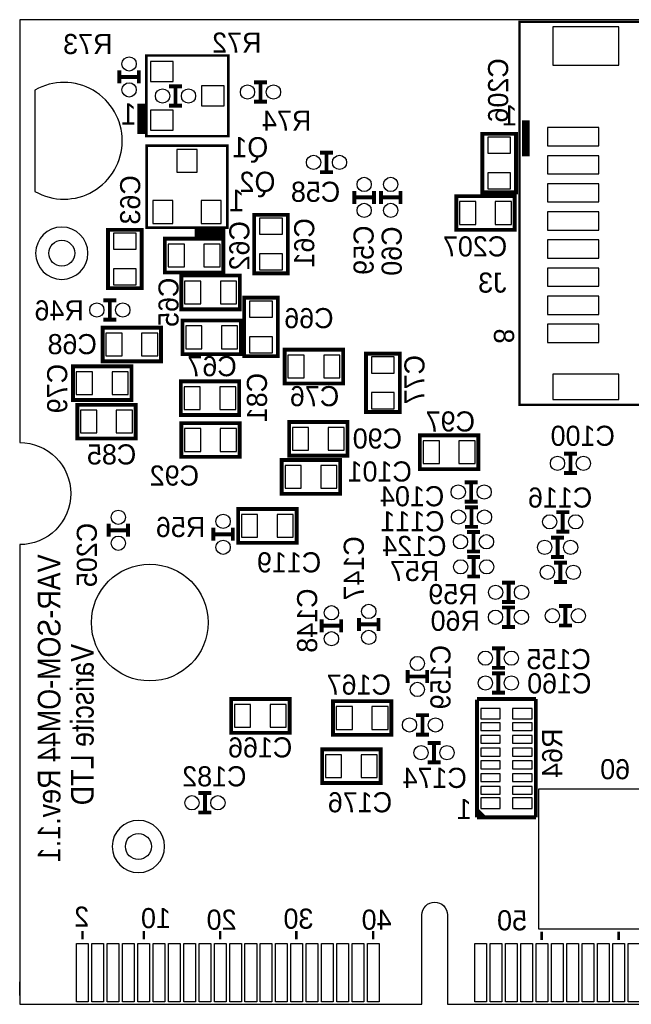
# Model space of a CAD drawing. Extents: x 0 to 150, y -33 to 84.
# Tile 2 of 5: x 0 to 24, y 0 to 39. Entities that reach past the tile are written whole.
import ezdxf
from ezdxf.enums import TextEntityAlignment as Align

# ---------------------------------------------------------------- set-up
doc = ezdxf.new("R2010")
doc.units = 0
for name, color, linetype in [('BOARD_GEOMETR_SILKSCREEN_BOTTO', 3, 'CONTINUOUS'), ('BOARD_GEOMETRY_OUTLINE', 4, 'CONTINUOUS'), ('PACKAGE_GEOMET_SILKSCREEN_BOTT', 5, 'CONTINUOUS'), ('PIN_BOTTOM', 6, 'CONTINUOUS'), ('REF_DES_SILKSCREEN_BOTTOM', 7, 'CONTINUOUS')]:
    doc.layers.add(name, color=color, linetype=linetype)

msp = doc.modelspace()

# ---------------------------------------------------------------- linework, layer by layer
at = {"layer": 'BOARD_GEOMETR_SILKSCREEN_BOTTO'}
msp.add_lwpolyline([(36.32454, 8.4328), (36.32454, 2.9464), (20.32254, 2.9464), (20.32254, 8.4328)], close=True, dxfattribs=at)
at = {"layer": 'BOARD_GEOMETRY_OUTLINE'}
msp.add_lwpolyline([(1.99898, 19.99996, -0.414214), (0, 18.00098), (0, 0), (15.75054, 0), (15.75054, 3.50012, -0.414214), (16.25092, 4.0005, -0.414214), (16.74876, 3.50012), (16.74876, 0), (67.59956, 0), (67.59956, 18.00098, -0.414214), (65.60058, 19.99996, -0.414214), (67.59956, 21.99894), (67.59956, 38.5572), (0, 38.5572), (0, 21.99894, -0.414214)], format="xyb", close=True, dxfattribs=at)
msp.add_lwpolyline([(0, 0.35052), (0, 0.87376)], dxfattribs=at)
at = {"layer": 'PACKAGE_GEOMET_SILKSCREEN_BOTT'}
for points, const_width in [([(35.269424, 32.67456), (35.269424, 38.47465), (19.56943, 38.47465), (19.56943, 23.47468), (35.269424, 23.47468), (35.269424, 33.47466)], 0.100076), ([(8.165846, 35.315144), (8.165846, 37.15512), (4.955794, 37.15512), (4.955794, 33.99536), (8.165846, 33.99536), (8.165846, 35.555174)], 0.100076), ([(3.90398, 36.57092), (3.90398, 36.06292)], 0.1524), ([(4.66598, 36.57092), (4.66598, 36.06292)], 0.1524), ([(3.90398, 36.31692), (4.66598, 36.31692)], 0.1524), ([(5.84708, 35.95116), (6.35508, 35.95116)], 0.1524), ([(6.10108, 35.18916), (6.10108, 35.95116)], 0.1524), ([(9.68248, 36.1061), (9.17448, 36.1061)], 0.1524), ([(9.42848, 36.1061), (9.42848, 35.3441)], 0.1524), ([(4.755896, 34.075116), (4.755896, 35.275266)], 0.299974), ([(5.84708, 35.18916), (6.35508, 35.18916)], 0.1524), ([(9.68248, 35.3441), (9.17448, 35.3441)], 0.1524), ([(19.811492, 33.211262), (19.811492, 34.611056)], 0.299974), ([(6.810756, 33.626806), (4.97078, 33.626806), (4.97078, 30.416754), (8.13054, 30.416754), (8.13054, 33.626806), (6.570726, 33.626806)], 0.100076), ([(11.7602, 33.3502), (12.2682, 33.3502)], 0.1524), ([(12.0142, 32.5882), (12.0142, 33.3502)], 0.1524), ([(11.7602, 32.5882), (12.2682, 32.5882)], 0.1524), ([(13.1064, 31.8516), (13.1064, 31.3436)], 0.1524), ([(13.1064, 31.5976), (13.8684, 31.5976)], 0.1524), ([(13.8684, 31.8516), (13.8684, 31.3436)], 0.1524), ([(14.1478, 31.3436), (14.1478, 31.8516)], 0.1524), ([(14.9098, 31.5976), (14.1478, 31.5976)], 0.1524), ([(14.9098, 31.3436), (14.9098, 31.8516)], 0.1524), ([(8.050784, 30.216856), (6.850634, 30.216856)], 0.299974), ([(3.27406, 27.56916), (3.78206, 27.56916)], 0.1524), ([(3.52806, 26.80716), (3.52806, 27.56916)], 0.1524), ([(3.27406, 26.80716), (3.78206, 26.80716)], 0.1524), ([(21.3106, 21.5646), (21.8186, 21.5646)], 0.1524), ([(21.5646, 20.8026), (21.5646, 21.5646)], 0.1524), ([(21.3106, 20.8026), (21.8186, 20.8026)], 0.1524), ([(17.4244, 20.44192), (17.9324, 20.44192)], 0.1524), ([(17.6784, 19.67992), (17.6784, 20.44192)], 0.1524), ([(17.4244, 19.67992), (17.9324, 19.67992)], 0.1524), ([(17.4371, 19.46148), (17.9451, 19.46148)], 0.1524), ([(17.6911, 18.69948), (17.6911, 19.46148)], 0.1524), ([(21.00834, 19.27352), (21.51634, 19.27352)], 0.1524), ([(21.26234, 18.51152), (21.26234, 19.27352)], 0.1524), ([(3.4798, 18.31086), (3.4798, 18.81886)], 0.1524), ([(4.2418, 18.31086), (4.2418, 18.81886)], 0.1524), ([(4.2418, 18.56486), (3.4798, 18.56486)], 0.1524), ([(7.58444, 18.15084), (7.58444, 18.65884)], 0.1524), ([(8.34644, 18.15084), (8.34644, 18.65884)], 0.1524), ([(17.4371, 18.69948), (17.9451, 18.69948)], 0.1524), ([(17.5133, 18.49374), (18.0213, 18.49374)], 0.1524), ([(17.7673, 17.73174), (17.7673, 18.49374)], 0.1524), ([(21.00834, 18.51152), (21.51634, 18.51152)], 0.1524), ([(8.34644, 18.40484), (7.58444, 18.40484)], 0.1524), ([(20.80768, 18.2753), (21.31568, 18.2753)], 0.1524), ([(21.06168, 17.5133), (21.06168, 18.2753)], 0.1524), ([(17.5133, 17.73174), (18.0213, 17.73174)], 0.1524), ([(17.52092, 17.5133), (18.02892, 17.5133)], 0.1524), ([(17.77492, 16.7513), (17.77492, 17.5133)], 0.1524), ([(20.80768, 17.5133), (21.31568, 17.5133)], 0.1524), ([(20.9169, 17.2974), (21.4249, 17.2974)], 0.1524), ([(21.1709, 16.5354), (21.1709, 17.2974)], 0.1524), ([(17.52092, 16.7513), (18.02892, 16.7513)], 0.1524), ([(18.88744, 16.51508), (19.39544, 16.51508)], 0.1524), ([(19.14144, 15.75308), (19.14144, 16.51508)], 0.1524), ([(20.9169, 16.5354), (21.4249, 16.5354)], 0.1524), ([(18.88744, 15.75308), (19.39544, 15.75308)], 0.1524), ([(19.3929, 15.53972), (18.8849, 15.53972)], 0.1524), ([(19.1389, 15.53972), (19.1389, 14.77772)], 0.1524), ([(21.62048, 15.5956), (21.11248, 15.5956)], 0.1524), ([(21.36648, 15.5956), (21.36648, 14.8336)], 0.1524), ([(11.82624, 15.07744), (11.82624, 14.56944)], 0.1524), ([(12.58824, 15.07744), (12.58824, 14.56944)], 0.1524), ([(13.28674, 15.13078), (13.28674, 14.62278)], 0.1524), ([(14.04874, 15.13078), (14.04874, 14.62278)], 0.1524), ([(11.82624, 14.82344), (12.58824, 14.82344)], 0.1524), ([(13.28674, 14.87678), (14.04874, 14.87678)], 0.1524), ([(19.3929, 14.77772), (18.8849, 14.77772)], 0.1524), ([(21.62048, 14.8336), (21.11248, 14.8336)], 0.1524), ([(18.48866, 13.93698), (18.99666, 13.93698)], 0.1524), ([(18.74266, 13.17498), (18.74266, 13.93698)], 0.1524), ([(15.19174, 13.09116), (15.19174, 12.58316)], 0.1524), ([(15.95374, 13.09116), (15.95374, 12.58316)], 0.1524), ([(18.48866, 13.17498), (18.99666, 13.17498)], 0.1524), ([(15.19174, 12.83716), (15.95374, 12.83716)], 0.1524), ([(18.99666, 12.96162), (18.48866, 12.96162)], 0.1524), ([(18.74266, 12.96162), (18.74266, 12.19962)], 0.1524), ([(17.90446, 11.95832), (20.21078, 11.95832)], 0.1524), ([(17.90446, 7.32536), (17.90446, 11.93292)], 0.1524), ([(18.99666, 12.19962), (18.48866, 12.19962)], 0.1524), ([(20.21078, 11.95832), (20.21078, 7.32536)], 0.1524), ([(15.51686, 11.32078), (16.02486, 11.32078)], 0.1524), ([(15.77086, 10.55878), (15.77086, 11.32078)], 0.1524), ([(15.51686, 10.55878), (16.02486, 10.55878)], 0.1524), ([(15.96898, 10.23366), (16.47698, 10.23366)], 0.1524), ([(16.22298, 9.47166), (16.22298, 10.23366)], 0.1524), ([(15.96898, 9.47166), (16.47698, 9.47166)], 0.1524), ([(7.5057, 8.27278), (6.9977, 8.27278)], 0.1524), ([(7.2517, 8.27278), (7.2517, 7.51078)], 0.1524), ([(7.5057, 7.51078), (6.9977, 7.51078)], 0.1524), ([(20.21078, 7.32536), (17.90446, 7.32536)], 0.1524), ([(2.45999, 2.869946), (2.45999, 2.54)], 0.100076), ([(4.860036, 2.869946), (4.860036, 2.54)], 0.100076), ([(7.850124, 2.869946), (7.850124, 2.54)], 0.100076), ([(10.830052, 2.869946), (10.830052, 2.54)], 0.100076), ([(13.839952, 2.869946), (13.839952, 2.54)], 0.100076), ([(20.439888, 2.84988), (20.439888, 2.519934)], 0.100076), ([(23.450042, 2.84988), (23.450042, 2.519934)], 0.100076)]:
    msp.add_lwpolyline(points, dxfattribs=dict(at, const_width=const_width))
at = {"layer": 'PACKAGE_GEOMET_SILKSCREEN_BOTT', "const_width": 0.1524}
for points in [[(19.431, 31.8008), (19.431, 34.0868), (18.1102, 34.0868), (18.1102, 31.8008)], [(19.3802, 31.6484), (17.0942, 31.6484), (17.0942, 30.3276), (19.3802, 30.3276)], [(9.17956, 30.91434), (9.17956, 28.62834), (10.50036, 28.62834), (10.50036, 30.91434)], [(4.77774, 28.042108), (4.77774, 30.328108), (3.45694, 30.328108), (3.45694, 28.042108)], [(5.68452, 28.65882), (7.97052, 28.65882), (7.97052, 29.97962), (5.68452, 29.97962)], [(6.33222, 27.21864), (8.61822, 27.21864), (8.61822, 28.53944), (6.33222, 28.53944)], [(8.7884, 27.66822), (8.7884, 25.38222), (10.1092, 25.38222), (10.1092, 27.66822)], [(6.373368, 25.45842), (8.659368, 25.45842), (8.659368, 26.77922), (6.373368, 26.77922)], [(3.2512, 25.17902), (5.5372, 25.17902), (5.5372, 26.49982), (3.2512, 26.49982)], [(12.66444, 25.63114), (10.37844, 25.63114), (10.37844, 24.31034), (12.66444, 24.31034)], [(13.5636, 25.4762), (13.5636, 23.1902), (14.8844, 23.1902), (14.8844, 25.4762)], [(2.09042, 23.66518), (4.37642, 23.66518), (4.37642, 24.98598), (2.09042, 24.98598)], [(8.59536, 24.39924), (6.30936, 24.39924), (6.30936, 23.07844), (8.59536, 23.07844)], [(2.25298, 22.15642), (4.53898, 22.15642), (4.53898, 23.47722), (2.25298, 23.47722)], [(6.3246, 21.4376), (8.6106, 21.4376), (8.6106, 22.7584), (6.3246, 22.7584)], [(12.83716, 22.80412), (10.55116, 22.80412), (10.55116, 21.48332), (12.83716, 21.48332)], [(15.66926, 20.95754), (17.95526, 20.95754), (17.95526, 22.27834), (15.66926, 22.27834)], [(12.5476, 21.3106), (10.2616, 21.3106), (10.2616, 19.9898), (12.5476, 19.9898)], [(10.84072, 19.3929), (8.55472, 19.3929), (8.55472, 18.0721), (10.84072, 18.0721)], [(10.5664, 11.95324), (8.2804, 11.95324), (8.2804, 10.63244), (10.5664, 10.63244)], [(12.26312, 10.55116), (14.54912, 10.55116), (14.54912, 11.87196), (12.26312, 11.87196)], [(14.13002, 9.98728), (11.84402, 9.98728), (11.84402, 8.66648), (14.13002, 8.66648)], [(17.92478, 7.58698), (17.92478, 7.45998), (18.05178, 7.33298), (18.17878, 7.33298)]]:
    msp.add_lwpolyline(points, close=True, dxfattribs=at)
at = {"layer": 'PACKAGE_GEOMET_SILKSCREEN_BOTT'}
for points in [[(2.67208, 29.4132, 1), (0.62484, 29.4132, 1)], [(5.67182, 6.17982, 1), (3.62458, 6.17982, 1)]]:
    msp.add_lwpolyline(points, format="xyb", close=True, dxfattribs=at)
at = {"layer": 'PIN_BOTTOM'}
for points in [[(20.874228, 36.77539), (23.465028, 36.77539), (23.465028, 38.27399), (20.874228, 38.27399)], [(5.121402, 36.1315), (6.010402, 36.1315), (6.010402, 36.9189), (5.121402, 36.9189)], [(7.121398, 35.18154), (8.010398, 35.18154), (8.010398, 35.96894), (7.121398, 35.96894)], [(5.121402, 34.23158), (6.010402, 34.23158), (6.010402, 35.01898), (5.121402, 35.01898)], [(20.666202, 33.618932), (22.672802, 33.618932), (22.672802, 34.330132), (20.666202, 34.330132)], [(18.3261, 33.3248), (19.2151, 33.3248), (19.2151, 33.9598), (18.3261, 33.9598)], [(6.94436, 32.582358), (6.94436, 33.471358), (6.15696, 33.471358), (6.15696, 32.582358)], [(20.666202, 32.519112), (22.672802, 32.519112), (22.672802, 33.230312), (20.666202, 33.230312)], [(18.3261, 31.9278), (19.2151, 31.9278), (19.2151, 32.5628), (18.3261, 32.5628)], [(20.666202, 31.419038), (22.672802, 31.419038), (22.672802, 32.130238), (20.666202, 32.130238)], [(5.9944, 30.582362), (5.9944, 31.471362), (5.207, 31.471362), (5.207, 30.582362)], [(7.89432, 30.582362), (7.89432, 31.471362), (7.10692, 31.471362), (7.10692, 30.582362)], [(17.8562, 30.5435), (17.8562, 31.4325), (17.2212, 31.4325), (17.2212, 30.5435)], [(19.2532, 30.5435), (19.2532, 31.4325), (18.6182, 31.4325), (18.6182, 30.5435)], [(20.666202, 30.318964), (22.672802, 30.318964), (22.672802, 31.030164), (20.666202, 31.030164)], [(10.28446, 30.78734), (9.39546, 30.78734), (9.39546, 30.15234), (10.28446, 30.15234)], [(3.67284, 29.566108), (4.56184, 29.566108), (4.56184, 30.201108), (3.67284, 30.201108)], [(5.81152, 29.76372), (5.81152, 28.87472), (6.44652, 28.87472), (6.44652, 29.76372)], [(7.20852, 29.76372), (7.20852, 28.87472), (7.84352, 28.87472), (7.84352, 29.76372)], [(20.666202, 29.219144), (22.672802, 29.219144), (22.672802, 29.930344), (20.666202, 29.930344)], [(10.28446, 29.39034), (9.39546, 29.39034), (9.39546, 28.75534), (10.28446, 28.75534)], [(3.67284, 28.169108), (4.56184, 28.169108), (4.56184, 28.804108), (3.67284, 28.804108)], [(20.666202, 28.11907), (22.672802, 28.11907), (22.672802, 28.83027), (20.666202, 28.83027)], [(6.45922, 28.32354), (6.45922, 27.43454), (7.09422, 27.43454), (7.09422, 28.32354)], [(7.85622, 28.32354), (7.85622, 27.43454), (8.49122, 27.43454), (8.49122, 28.32354)], [(9.8933, 27.54122), (9.0043, 27.54122), (9.0043, 26.90622), (9.8933, 26.90622)], [(20.666202, 27.018996), (22.672802, 27.018996), (22.672802, 27.730196), (20.666202, 27.730196)], [(20.666202, 25.918922), (22.672802, 25.918922), (22.672802, 26.630122), (20.666202, 26.630122)], [(3.3782, 26.28392), (3.3782, 25.39492), (4.0132, 25.39492), (4.0132, 26.28392)], [(4.7752, 26.28392), (4.7752, 25.39492), (5.4102, 25.39492), (5.4102, 26.28392)], [(6.500368, 26.56332), (6.500368, 25.67432), (7.135368, 25.67432), (7.135368, 26.56332)], [(7.897368, 26.56332), (7.897368, 25.67432), (8.532368, 25.67432), (8.532368, 26.56332)], [(9.8933, 26.14422), (9.0043, 26.14422), (9.0043, 25.50922), (9.8933, 25.50922)], [(11.14044, 24.52624), (11.14044, 25.41524), (10.50544, 25.41524), (10.50544, 24.52624)], [(12.53744, 24.52624), (12.53744, 25.41524), (11.90244, 25.41524), (11.90244, 24.52624)], [(14.6685, 25.3492), (13.7795, 25.3492), (13.7795, 24.7142), (14.6685, 24.7142)], [(2.21742, 24.77008), (2.21742, 23.88108), (2.85242, 23.88108), (2.85242, 24.77008)], [(3.61442, 24.77008), (3.61442, 23.88108), (4.24942, 23.88108), (4.24942, 24.77008)], [(20.874228, 23.679404), (23.465028, 23.679404), (23.465028, 24.670004), (20.874228, 24.670004)], [(7.07136, 23.29434), (7.07136, 24.18334), (6.43636, 24.18334), (6.43636, 23.29434)], [(8.46836, 23.29434), (8.46836, 24.18334), (7.83336, 24.18334), (7.83336, 23.29434)], [(14.6685, 23.9522), (13.7795, 23.9522), (13.7795, 23.3172), (14.6685, 23.3172)], [(2.37998, 23.26132), (2.37998, 22.37232), (3.01498, 22.37232), (3.01498, 23.26132)], [(3.77698, 23.26132), (3.77698, 22.37232), (4.41198, 22.37232), (4.41198, 23.26132)], [(6.4516, 22.5425), (6.4516, 21.6535), (7.0866, 21.6535), (7.0866, 22.5425)], [(7.8486, 22.5425), (7.8486, 21.6535), (8.4836, 21.6535), (8.4836, 22.5425)], [(11.31316, 21.69922), (11.31316, 22.58822), (10.67816, 22.58822), (10.67816, 21.69922)], [(12.71016, 21.69922), (12.71016, 22.58822), (12.07516, 22.58822), (12.07516, 21.69922)], [(15.79626, 22.06244), (15.79626, 21.17344), (16.43126, 21.17344), (16.43126, 22.06244)], [(17.19326, 22.06244), (17.19326, 21.17344), (17.82826, 21.17344), (17.82826, 22.06244)], [(11.0236, 20.2057), (11.0236, 21.0947), (10.3886, 21.0947), (10.3886, 20.2057)], [(12.4206, 20.2057), (12.4206, 21.0947), (11.7856, 21.0947), (11.7856, 20.2057)], [(9.31672, 18.288), (9.31672, 19.177), (8.68172, 19.177), (8.68172, 18.288)], [(10.71372, 18.288), (10.71372, 19.177), (10.07872, 19.177), (10.07872, 18.288)], [(9.0424, 10.84834), (9.0424, 11.73734), (8.4074, 11.73734), (8.4074, 10.84834)], [(10.4394, 10.84834), (10.4394, 11.73734), (9.8044, 11.73734), (9.8044, 10.84834)], [(12.39012, 11.65606), (12.39012, 10.76706), (13.02512, 10.76706), (13.02512, 11.65606)], [(13.78712, 11.65606), (13.78712, 10.76706), (14.42212, 10.76706), (14.42212, 11.65606)], [(18.05432, 11.57986), (18.05432, 11.17346), (18.81632, 11.17346), (18.81632, 11.57986)], [(20.06092, 11.17346), (20.06092, 11.57986), (19.29892, 11.57986), (19.29892, 11.17346)], [(18.05432, 10.72388), (18.81632, 10.72388), (18.81632, 11.02868), (18.05432, 11.02868)], [(19.29892, 10.72388), (20.06092, 10.72388), (20.06092, 11.02868), (19.29892, 11.02868)], [(18.05432, 10.2235), (18.81632, 10.2235), (18.81632, 10.5283), (18.05432, 10.5283)], [(19.29892, 10.2235), (20.06092, 10.2235), (20.06092, 10.5283), (19.29892, 10.5283)], [(18.05432, 9.72312), (18.81632, 9.72312), (18.81632, 10.02792), (18.05432, 10.02792)], [(19.29892, 9.72312), (20.06092, 9.72312), (20.06092, 10.02792), (19.29892, 10.02792)], [(12.60602, 8.88238), (12.60602, 9.77138), (11.97102, 9.77138), (11.97102, 8.88238)], [(14.00302, 8.88238), (14.00302, 9.77138), (13.36802, 9.77138), (13.36802, 8.88238)], [(18.05432, 9.22528), (18.81632, 9.22528), (18.81632, 9.53008), (18.05432, 9.53008)], [(19.29892, 9.22528), (20.06092, 9.22528), (20.06092, 9.53008), (19.29892, 9.53008)], [(18.05432, 8.7249), (18.81632, 8.7249), (18.81632, 9.0297), (18.05432, 9.0297)], [(19.29892, 8.7249), (20.06092, 8.7249), (20.06092, 9.0297), (19.29892, 9.0297)], [(18.05432, 8.22452), (18.81632, 8.22452), (18.81632, 8.52932), (18.05432, 8.52932)], [(19.29892, 8.22452), (20.06092, 8.22452), (20.06092, 8.52932), (19.29892, 8.52932)], [(18.05432, 8.07974), (18.05432, 7.67334), (18.81632, 7.67334), (18.81632, 8.07974)], [(20.06092, 7.67334), (20.06092, 8.07974), (19.29892, 8.07974), (19.29892, 7.67334)], [(2.221484, 0.100076), (2.221484, 2.386076), (2.678684, 2.386076), (2.678684, 0.100076)], [(2.821432, 0.100076), (2.821432, 2.386076), (3.278632, 2.386076), (3.278632, 0.100076)], [(3.42138, 0.100076), (3.42138, 2.386076), (3.87858, 2.386076), (3.87858, 0.100076)], [(4.021328, 0.100076), (4.021328, 2.386076), (4.478528, 2.386076), (4.478528, 0.100076)], [(4.621276, 0.100076), (4.621276, 2.386076), (5.078476, 2.386076), (5.078476, 0.100076)], [(5.221478, 0.100076), (5.221478, 2.386076), (5.678678, 2.386076), (5.678678, 0.100076)], [(5.821426, 0.100076), (5.821426, 2.386076), (6.278626, 2.386076), (6.278626, 0.100076)], [(6.421374, 0.100076), (6.421374, 2.386076), (6.878574, 2.386076), (6.878574, 0.100076)], [(7.021322, 0.100076), (7.021322, 2.386076), (7.478522, 2.386076), (7.478522, 0.100076)], [(7.621524, 0.100076), (7.621524, 2.386076), (8.078724, 2.386076), (8.078724, 0.100076)], [(8.221472, 0.100076), (8.221472, 2.386076), (8.678672, 2.386076), (8.678672, 0.100076)], [(8.82142, 0.100076), (8.82142, 2.386076), (9.27862, 2.386076), (9.27862, 0.100076)], [(9.421368, 0.100076), (9.421368, 2.386076), (9.878568, 2.386076), (9.878568, 0.100076)], [(10.021316, 0.100076), (10.021316, 2.386076), (10.478516, 2.386076), (10.478516, 0.100076)], [(10.621518, 0.100076), (10.621518, 2.386076), (11.078718, 2.386076), (11.078718, 0.100076)], [(11.221466, 0.100076), (11.221466, 2.386076), (11.678666, 2.386076), (11.678666, 0.100076)], [(11.821414, 0.100076), (11.821414, 2.386076), (12.278614, 2.386076), (12.278614, 0.100076)], [(12.421362, 0.100076), (12.421362, 2.386076), (12.878562, 2.386076), (12.878562, 0.100076)], [(13.02131, 0.100076), (13.02131, 2.386076), (13.47851, 2.386076), (13.47851, 0.100076)], [(13.621512, 0.100076), (13.621512, 2.386076), (14.078712, 2.386076), (14.078712, 0.100076)], [(17.821402, 0.100076), (17.821402, 2.386076), (18.278602, 2.386076), (18.278602, 0.100076)], [(18.42135, 0.100076), (18.42135, 2.386076), (18.87855, 2.386076), (18.87855, 0.100076)], [(19.021298, 0.100076), (19.021298, 2.386076), (19.478498, 2.386076), (19.478498, 0.100076)], [(19.6215, 0.100076), (19.6215, 2.386076), (20.0787, 2.386076), (20.0787, 0.100076)], [(20.221448, 0.100076), (20.221448, 2.386076), (20.678648, 2.386076), (20.678648, 0.100076)], [(20.821396, 0.100076), (20.821396, 2.386076), (21.278596, 2.386076), (21.278596, 0.100076)], [(21.421344, 0.100076), (21.421344, 2.386076), (21.878544, 2.386076), (21.878544, 0.100076)], [(22.021292, 0.100076), (22.021292, 2.386076), (22.478492, 2.386076), (22.478492, 0.100076)], [(22.621494, 0.100076), (22.621494, 2.386076), (23.078694, 2.386076), (23.078694, 0.100076)], [(23.221442, 0.100076), (23.221442, 2.386076), (23.678642, 2.386076), (23.678642, 0.100076)], [(23.82139, 0.100076), (23.82139, 2.386076), (24.27859, 2.386076), (24.27859, 0.100076)]]:
    msp.add_lwpolyline(points, close=True, dxfattribs=at)
msp.add_lwpolyline([(4.01574, 33.81502, 0.57541), (0.598424, 35.8013), (0.598424, 31.82874, 0.57541)], format="xyb", close=True, dxfattribs=at)
for centre, radius in [((4.28498, 36.82492), 0.2794), ((4.28498, 35.80892), 0.2794), ((8.92048, 35.7251), 0.2794), ((9.93648, 35.7251), 0.2794), ((5.59308, 35.57016), 0.2794), ((6.60908, 35.57016), 0.2794), ((11.5062, 32.9692), 0.2794), ((12.5222, 32.9692), 0.2794), ((13.4874, 32.1056), 0.2794), ((14.5288, 32.1056), 0.2794), ((13.4874, 31.0896), 0.2794), ((14.5288, 31.0896), 0.2794), ((1.64846, 29.4132), 0.508), ((3.02006, 27.18816), 0.2794), ((4.03606, 27.18816), 0.2794), ((21.0566, 21.1836), 0.2794), ((22.0726, 21.1836), 0.2794), ((17.1704, 20.06092), 0.2794), ((18.1864, 20.06092), 0.2794), ((3.8608, 19.07286), 0.2794), ((17.1831, 19.08048), 0.2794), ((18.1991, 19.08048), 0.2794), ((7.96544, 18.91284), 0.2794), ((20.75434, 18.89252), 0.2794), ((21.77034, 18.89252), 0.2794), ((3.8608, 18.05686), 0.2794), ((7.96544, 17.89684), 0.2794), ((17.2593, 18.11274), 0.2794), ((18.2753, 18.11274), 0.2794), ((20.55368, 17.8943), 0.2794), ((21.56968, 17.8943), 0.2794), ((17.26692, 17.1323), 0.2794), ((18.28292, 17.1323), 0.2794), ((5.0927, 14.9479), 2.286), ((20.6629, 16.9164), 0.2794), ((21.6789, 16.9164), 0.2794), ((18.63344, 16.13408), 0.2794), ((19.64944, 16.13408), 0.2794), ((12.20724, 15.33144), 0.2794), ((13.66774, 15.38478), 0.2794), ((18.6309, 15.15872), 0.2794), ((19.6469, 15.15872), 0.2794), ((20.85848, 15.2146), 0.2794), ((21.87448, 15.2146), 0.2794), ((12.20724, 14.31544), 0.2794), ((13.66774, 14.36878), 0.2794), ((15.57274, 13.34516), 0.2794), ((18.23466, 13.55598), 0.2794), ((19.25066, 13.55598), 0.2794), ((18.23466, 12.58062), 0.2794), ((19.25066, 12.58062), 0.2794), ((15.57274, 12.32916), 0.2794), ((15.26286, 10.93978), 0.2794), ((16.27886, 10.93978), 0.2794), ((15.71498, 9.85266), 0.2794), ((16.73098, 9.85266), 0.2794), ((6.7437, 7.89178), 0.2794), ((7.7597, 7.89178), 0.2794), ((4.6482, 6.17982), 0.508)]:
    msp.add_circle(centre, radius, dxfattribs=at)

# ---------------------------------------------------------------- texts
at = {"layer": 'BOARD_GEOMETR_SILKSCREEN_BOTTO', "text_generation_flag": 2, "width": 0.885714}
for s, p in [('VAR-SOM-OM44 Rev.1.1', (1.59766, 17.61744)), ('Variscite LTD', (2.8956, 14.11478))]:
    msp.add_text(s, height=0.889, rotation=90, dxfattribs=at).set_placement(p)
at = {"layer": 'PACKAGE_GEOMET_SILKSCREEN_BOTT', "text_generation_flag": 2, "width": 0.969679}
for p in [(4.572, 34.4424), (8.79856, 31.05912)]:
    msp.add_text('1', height=0.837692, dxfattribs=at).set_placement(p)
at = {"layer": 'PACKAGE_GEOMET_SILKSCREEN_BOTT', "text_generation_flag": 2}
for s, p in [('1', (19.4818, 34.417)), ('60', (23.9014, 8.8138)), ('1', (17.69872, 7.255256)), ('2', (2.720086, 3.040126)), ('10', (5.92074, 2.98196)), ('20', (8.48995, 2.919984)), ('30', (11.500104, 2.960116)), ('40', (14.560042, 2.919984)), ('50', (19.8628, 2.8956))]:
    msp.add_text(s, height=0.7874, dxfattribs=at).set_placement(p)
msp.add_text('8', height=0.7874, rotation=270, dxfattribs=at).set_placement((18.569432, 25.874726))
at = {"layer": 'REF_DES_SILKSCREEN_BOTTOM', "text_generation_flag": 2}
for s, p in [('R73', (2.667, 37.211)), ('R72', (8.50138, 37.26688)), ('R74', (10.4521, 34.20872)), ('C58', (11.58494, 31.42488)), ('C207', (17.8308, 29.2862)), ('R46', (1.54686, 26.78176)), ('C66', (11.32586, 26.47696)), ('C68', (2.0574, 25.45842)), ('C67', (7.53364, 24.59482)), ('C76', (11.54684, 23.42134)), ('C97', (16.86306, 22.43074)), ('C90', (14.00556, 21.76272)), ('C100', (22.0472, 21.8694)), ('C85', (3.59918, 21.14042)), ('C101', (14.097, 20.4724)), ('C92', (6.0579, 20.31238)), ('C104', (15.367, 19.50212)), ('C116', (21.16074, 19.45132)), ('C111', (15.3797, 18.52168)), ('R56', (6.2992, 18.29816)), ('C124', (15.4559, 17.55394)), ('C119', (10.54862, 16.91386)), ('R57', (15.46352, 16.5735)), ('R59', (16.9672, 15.66926)), ('R60', (17.0561, 14.62532)), ('C155', (21.10486, 13.12418)), ('C167', (13.27912, 12.12596)), ('C160', (21.13026, 12.17422)), ('C166', (9.41578, 9.66724)), ('C182', (7.62254, 8.5344)), ('C174', (16.25092, 8.47344)), ('C176', (13.32484, 7.5184))]:
    msp.add_text(s, height=0.7874, dxfattribs=at).set_placement(p, align=Align.CENTER)
for s, p in [('C206', (19.1262, 35.7886)), ('C63', (4.71932, 31.50108)), ('C62', (8.99414, 29.7053)), ('C61', (11.53414, 29.8196)), ('C59', (13.85824, 29.53258)), ('C60', (14.95806, 29.49702)), ('C65', (6.22046, 27.49042)), ('C77', (15.8496, 24.4602)), ('C79', (1.86182, 24.11222)), ('C81', (9.68248, 23.75916)), ('C205', (3.0226, 17.59458)), ('C147', (13.4747, 17.07134)), ('C148', (11.64844, 15.02664)), ('C159', (16.86814, 12.81176)), ('R64', (21.24202, 9.8298))]:
    msp.add_text(s, height=0.7874, rotation=90, dxfattribs=at).set_placement(p, align=Align.CENTER)
for s, p in [('Q1', (9.73074, 33.16986)), ('Q2', (10.01268, 31.81604)), ('J3', (19.0627, 27.86888))]:
    msp.add_text(s, height=0.7874, dxfattribs=at).set_placement(p)

doc.saveas('drawing.dxf')
